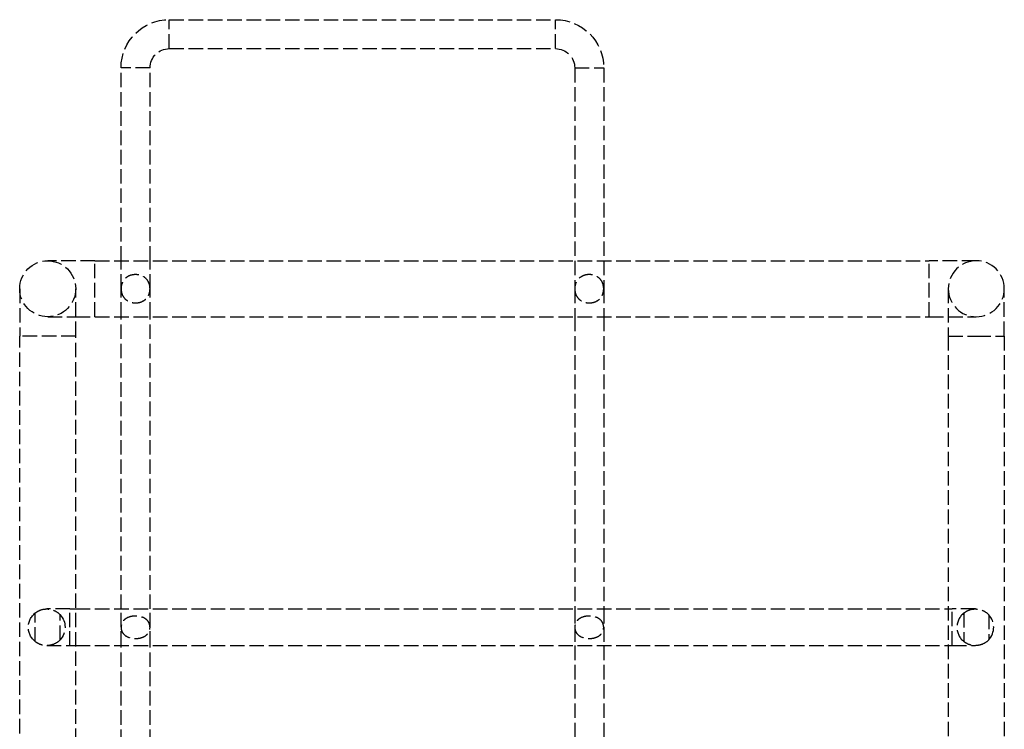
# Model space of a CAD drawing. Header units: millimetres. Extents: x -108 to 0, y 0 to 534.
# Tile 12 of 12: x -107 to -5, y 460 to 534. Entities that reach past the tile are written whole.
import ezdxf

# ---------------------------------------------------------------- set-up
doc = ezdxf.new("R2010")
doc.units = ezdxf.units.MM
doc.header["$LTSCALE"] = 10
doc.linetypes.add('ALLCAD_Strich', pattern=[0.2, 0.15, -0.05])
doc.layers.add('BESCH_KONT_sich_schn_ansi_2d', color=40, linetype='Continuous')

msp = doc.modelspace()

# ---------------------------------------------------------------- linework, layer by layer
at = {"layer": 'BESCH_KONT_sich_schn_ansi_2d', "linetype": 'ALLCAD_Strich', "extrusion": (0, 1, -2.22045e-16)}
for p, q in [((-91.6, 533.8), (-51.6, 533.8)), ((-91.6, 530.8), (-91.6, 533.8)), ((-51.6, 530.8), (-51.6, 533.8)), ((-91.6, 530.8), (-51.6, 530.8)), ((-93.6, 528.8), (-96.6, 528.8)), ((-96.6, 508.8), (-96.6, 528.8)), ((-93.6, 508.8), (-93.6, 528.8)), ((-49.6, 528.8), (-46.6, 528.8)), ((-49.6, 528.8), (-49.6, 508.8)), ((-46.6, 528.8), (-46.6, 508.8)), ((-99.3, 508.8), (-104.2, 508.8)), ((-99.3, 503), (-99.3, 508.8)), ((-99.3, 508.8), (-12.9, 508.8)), ((-96.6, 505.9), (-96.6, 508.8)), ((-93.6, 505.9), (-93.6, 508.8)), ((-49.6, 508.8), (-49.6, 505.9)), ((-46.6, 508.8), (-46.6, 505.9)), ((-12.9, 503), (-12.9, 508.8)), ((-8, 508.8), (-12.9, 508.8)), ((-107.1, 505.9), (-107.1, 501)), ((-101.3, 501), (-101.3, 505.9)), ((-96.6, 503), (-96.6, 505.9)), ((-93.6, 503), (-93.6, 505.9)), ((-49.6, 505.9), (-49.6, 503)), ((-46.6, 505.9), (-46.6, 503)), ((-10.9, 505.9), (-10.9, 501)), ((-5.1, 501), (-5.1, 505.9)), ((-104.2, 503), (-101.3, 503)), ((-101.3, 503), (-99.3, 503)), ((-99.3, 503), (-12.9, 503)), ((-96.6, 472.7), (-96.6, 503)), ((-93.6, 472.7), (-93.6, 503)), ((-49.6, 503), (-49.6, 472.7)), ((-46.6, 503), (-46.6, 472.7)), ((-12.9, 503), (-10.9, 503)), ((-10.9, 503), (-8, 503)), ((-101.3, 501), (-107.1, 501)), ((-107.1, 439.8), (-107.1, 501)), ((-101.3, 440.8), (-101.3, 501)), ((-10.9, 501), (-8, 501)), ((-10.9, 501), (-10.9, 440.8)), ((-8, 501), (-5.1, 501)), ((-5.1, 501), (-5.1, 439.8)), ((-105.48, 469.31), (-105.48, 472.29)), ((-101.9, 472.7), (-104.3, 472.7)), ((-101.9, 470.8), (-101.9, 472.7)), ((-101.9, 472.7), (-101.3, 472.7)), ((-101.3, 472.7), (-10.9, 472.7)), ((-96.6, 470.8), (-96.6, 472.7)), ((-93.6, 470.8), (-93.6, 472.7)), ((-49.6, 472.7), (-49.6, 470.8)), ((-46.6, 472.7), (-46.6, 470.8)), ((-10.9, 472.7), (-10.5, 472.7)), ((-10.5, 468.9), (-10.5, 472.7)), ((-8.1, 472.7), (-10.5, 472.7)), ((-9.28, 472.29), (-9.28, 469.31)), ((-102.92, 469.5), (-102.92, 472.1)), ((-6.72, 472.1), (-6.72, 469.5)), ((-101.9, 468.9), (-101.9, 470.8)), ((-96.6, 468.9), (-96.6, 470.8)), ((-93.6, 468.9), (-93.6, 470.8)), ((-49.6, 470.8), (-49.6, 468.9)), ((-46.6, 470.8), (-46.6, 468.9)), ((-104.3, 468.9), (-101.9, 468.9)), ((-101.9, 468.9), (-101.3, 468.9)), ((-101.3, 468.9), (-10.9, 468.9)), ((-96.6, 458.7), (-96.6, 468.9)), ((-93.6, 458.7), (-93.6, 468.9)), ((-49.6, 468.9), (-49.6, 458.7)), ((-46.6, 468.9), (-46.6, 458.7)), ((-10.9, 468.9), (-10.5, 468.9)), ((-10.5, 468.9), (-8.1, 468.9))]:
    msp.add_line(p, q, dxfattribs=at)
at = {"layer": 'BESCH_KONT_sich_schn_ansi_2d', "linetype": 'ALLCAD_Strich', "extrusion": (0, -2.22045e-16, -1)}
for centre, radius, start, end in [((91.6, 528.8), 5, 0, 90), ((51.6, 528.8), 5, 90, 180), ((91.6, 528.8), 2, 0, 90), ((51.6, 528.8), 2, 90, 180), ((104.2, 505.9), 2.9, 0, 90), ((104.2, 505.9), 2.9, 90, 180), ((104.2, 505.9), 2.9, 180, 0), ((104.3, 470.8), 1.9, 308.5673, 51.4327), ((104.3, 470.8), 1.9, 136.7772, 223.2228)]:
    msp.add_arc(centre, radius, start, end, dxfattribs=at)
at = {"layer": 'BESCH_KONT_sich_schn_ansi_2d', "linetype": 'ALLCAD_Strich'}
for centre, radius, start, end in [((-8, 505.9), 2.9, 90, 180), ((-8, 505.9), 2.9, 0, 90), ((-8, 505.9), 2.9, 180, 0), ((-8.1, 470.8), 1.9, 128.5673, 231.4327), ((-8.1, 470.8), 1.9, 316.7772, 43.2228)]:
    msp.add_arc(centre, radius, start, end, dxfattribs=at)
for points, knots in [([(-93.6, 505.9), (-93.6, 505.9), (-93.6, 505.9), (-93.6, 506.07), (-93.63, 506.26), (-93.75, 506.6), (-93.84, 506.76), (-94.05, 507), (-94.19, 507.11), (-94.43, 507.24), (-94.56, 507.29), (-94.83, 507.35), (-94.97, 507.37), (-95.23, 507.37), (-95.37, 507.35), (-95.64, 507.29), (-95.77, 507.24), (-96.01, 507.11), (-96.15, 507), (-96.36, 506.76), (-96.45, 506.6), (-96.57, 506.26), (-96.6, 506.07), (-96.6, 505.9)], [-0.9103844, -0.9103844, -0.9103844, -0.9103844, -0.9102357, -0.9102357, -0.8583033, -0.8583033, -0.806371, -0.806371, -0.7601175, -0.7601175, -0.7213626, -0.7213626, -0.6826077, -0.6826077, -0.6438528, -0.6438528, -0.6050979, -0.6050979, -0.5588444, -0.5588444, -0.5069121, -0.5069121, -0.4551073, -0.4551073, -0.4551073, -0.4551073]), ([(-46.6, 505.9), (-46.6, 505.9), (-46.6, 505.9), (-46.6, 506.03), (-46.62, 506.16), (-46.68, 506.43), (-46.73, 506.55), (-46.87, 506.79), (-46.98, 506.93), (-47.22, 507.13), (-47.38, 507.22), (-47.73, 507.34), (-47.92, 507.37), (-48.28, 507.37), (-48.47, 507.34), (-48.82, 507.22), (-48.98, 507.13), (-49.22, 506.93), (-49.33, 506.79), (-49.47, 506.55), (-49.52, 506.43), (-49.58, 506.16), (-49.6, 506.03), (-49.6, 505.9), (-49.6, 505.9), (-49.6, 505.9)], [-0.6829239, -0.6829239, -0.6829239, -0.6829239, -0.6828628, -0.6828628, -0.6449936, -0.6449936, -0.6071244, -0.6071244, -0.561093, -0.561093, -0.5081675, -0.5081675, -0.4552419, -0.4552419, -0.4023163, -0.4023163, -0.3493907, -0.3493907, -0.3033593, -0.3033593, -0.2654901, -0.2654901, -0.2276209, -0.2276209, -0.2276085, -0.2276085, -0.2276085, -0.2276085]), ([(-96.6, 505.9), (-96.6, 505.9), (-96.6, 505.9), (-96.6, 505.77), (-96.58, 505.64), (-96.52, 505.37), (-96.47, 505.25), (-96.33, 505.01), (-96.22, 504.87), (-95.98, 504.67), (-95.82, 504.58), (-95.47, 504.46), (-95.28, 504.43), (-95.1, 504.43), (-94.92, 504.43), (-94.73, 504.46), (-94.38, 504.58), (-94.22, 504.67), (-93.98, 504.87), (-93.87, 505.01), (-93.73, 505.25), (-93.68, 505.37), (-93.62, 505.64), (-93.6, 505.77), (-93.6, 505.9)], [0.6830114, 0.6830114, 0.6830114, 0.6830114, 0.6831388, 0.6831388, 0.721008, 0.721008, 0.7588772, 0.7588772, 0.8049086, 0.8049086, 0.8578341, 0.8578341, 0.9107597, 0.9107597, 0.9107597, 0.9636853, 0.9636853, 1.0166109, 1.0166109, 1.0626423, 1.0626423, 1.1005115, 1.1005115, 1.1382321, 1.1382321, 1.1382321, 1.1382321]), ([(-49.6, 505.9), (-49.6, 505.77), (-49.58, 505.64), (-49.52, 505.37), (-49.47, 505.25), (-49.33, 505.01), (-49.22, 504.87), (-48.98, 504.67), (-48.82, 504.58), (-48.47, 504.46), (-48.28, 504.43), (-48.1, 504.43), (-47.92, 504.43), (-47.73, 504.46), (-47.38, 504.58), (-47.22, 504.67), (-46.98, 504.87), (-46.87, 505.01), (-46.73, 505.25), (-46.68, 505.37), (-46.62, 505.64), (-46.6, 505.77), (-46.6, 505.9)], [0.6829239, 0.6829239, 0.6829239, 0.6829239, 0.7207807, 0.7207807, 0.7586499, 0.7586499, 0.8046813, 0.8046813, 0.8576068, 0.8576068, 0.9105324, 0.9105324, 0.9105324, 0.963458, 0.963458, 1.0163836, 1.0163836, 1.062415, 1.062415, 1.1002842, 1.1002842, 1.1380922, 1.1380922, 1.1380922, 1.1380922]), ([(-105.48, 472.29), (-105.35, 472.39), (-105.2, 472.48), (-104.81, 472.65), (-104.55, 472.7), (-104.06, 472.7), (-103.8, 472.65), (-103.33, 472.45), (-103.12, 472.31), (-102.94, 472.13), (-102.93, 472.12), (-102.92, 472.1)], [-0.4533539, -0.4533539, -0.4533539, -0.4533539, -0.4015165, -0.4015165, -0.3266435, -0.3266435, -0.2533052, -0.2533052, -0.1799669, -0.1799669, -0.1733316, -0.1733316, -0.1733316, -0.1733316]), ([(-9.28, 472.29), (-9.15, 472.39), (-9, 472.48), (-8.61, 472.65), (-8.35, 472.7), (-7.86, 472.7), (-7.6, 472.65), (-7.13, 472.45), (-6.92, 472.31), (-6.74, 472.13), (-6.73, 472.12), (-6.72, 472.1)], [0.1733316, 0.1733316, 0.1733316, 0.1733316, 0.225169, 0.225169, 0.3000421, 0.3000421, 0.3733804, 0.3733804, 0.4467187, 0.4467187, 0.4533539, 0.4533539, 0.4533539, 0.4533539]), ([(-93.6, 470.8), (-93.6, 470.9), (-93.62, 471), (-93.68, 471.21), (-93.72, 471.3), (-93.84, 471.48), (-93.92, 471.57), (-94.12, 471.72), (-94.23, 471.78), (-94.58, 471.92), (-94.85, 471.97), (-95.35, 471.97), (-95.62, 471.92), (-95.97, 471.78), (-96.08, 471.72), (-96.28, 471.57), (-96.36, 471.48), (-96.48, 471.3), (-96.52, 471.21), (-96.58, 471), (-96.6, 470.9), (-96.6, 470.8), (-96.6, 470.8), (-96.6, 470.8)], [-0.6329827, -0.6329827, -0.6329827, -0.6329827, -0.6034998, -0.6034998, -0.57393, -0.57393, -0.5359591, -0.5359591, -0.4979882, -0.4979882, -0.4220464, -0.4220464, -0.3461046, -0.3461046, -0.3081337, -0.3081337, -0.2701628, -0.2701628, -0.240593, -0.240593, -0.2110232, -0.2110232, -0.2109282, -0.2109282, -0.2109282, -0.2109282]), ([(-46.6, 470.8), (-46.6, 470.9), (-46.62, 471), (-46.68, 471.21), (-46.72, 471.3), (-46.84, 471.48), (-46.92, 471.57), (-47.12, 471.72), (-47.23, 471.78), (-47.58, 471.92), (-47.85, 471.97), (-48.35, 471.97), (-48.62, 471.92), (-48.97, 471.78), (-49.08, 471.72), (-49.28, 471.57), (-49.36, 471.48), (-49.48, 471.3), (-49.52, 471.21), (-49.58, 471), (-49.6, 470.9), (-49.6, 470.8), (-49.6, 470.8), (-49.6, 470.8)], [-0.6329885, -0.6329885, -0.6329885, -0.6329885, -0.6034998, -0.6034998, -0.57393, -0.57393, -0.5359591, -0.5359591, -0.4979882, -0.4979882, -0.4220464, -0.4220464, -0.3461046, -0.3461046, -0.3081337, -0.3081337, -0.2701628, -0.2701628, -0.240593, -0.240593, -0.2110232, -0.2110232, -0.2109436, -0.2109436, -0.2109436, -0.2109436]), ([(-96.6, 470.8), (-96.6, 470.66), (-96.57, 470.52), (-96.46, 470.25), (-96.37, 470.13), (-96.18, 469.95), (-96.05, 469.86), (-95.68, 469.69), (-95.37, 469.63), (-94.83, 469.63), (-94.52, 469.69), (-94.15, 469.86), (-94.02, 469.95), (-93.83, 470.13), (-93.74, 470.25), (-93.63, 470.52), (-93.6, 470.66), (-93.6, 470.8), (-93.6, 470.8), (-93.6, 470.8)], [0.000095, 0.000095, 0.000095, 0.000095, 0.041487, 0.041487, 0.0829741, 0.0829741, 0.1258221, 0.1258221, 0.2065401, 0.2065401, 0.2872582, 0.2872582, 0.3301062, 0.3301062, 0.3715932, 0.3715932, 0.4130803, 0.4130803, 0.4131672, 0.4131672, 0.4131672, 0.4131672]), ([(-49.6, 470.8), (-49.6, 470.66), (-49.57, 470.52), (-49.46, 470.25), (-49.37, 470.13), (-49.18, 469.95), (-49.05, 469.86), (-48.68, 469.69), (-48.37, 469.63), (-47.83, 469.63), (-47.52, 469.69), (-47.15, 469.86), (-47.02, 469.95), (-46.83, 470.13), (-46.74, 470.25), (-46.63, 470.52), (-46.6, 470.66), (-46.6, 470.8), (-46.6, 470.8), (-46.6, 470.8), (-46.6, 470.8)], [0.4131599, 0.4131599, 0.4131599, 0.4131599, 0.4545673, 0.4545673, 0.4960543, 0.4960543, 0.5389023, 0.5389023, 0.6196204, 0.6196204, 0.7003385, 0.7003385, 0.7431865, 0.7431865, 0.7846735, 0.7846735, 0.8261606, 0.8261606, 0.8261606, 0.8262416, 0.8262416, 0.8262416, 0.8262416]), ([(-102.92, 469.5), (-102.93, 469.48), (-102.94, 469.47), (-103.12, 469.29), (-103.33, 469.15), (-103.8, 468.95), (-104.06, 468.9), (-104.55, 468.9), (-104.81, 468.95), (-105.2, 469.12), (-105.35, 469.21), (-105.48, 469.31)], [0.7380408, 0.7380408, 0.7380408, 0.7380408, 0.7446761, 0.7446761, 0.8180144, 0.8180144, 0.8913527, 0.8913527, 0.9662257, 0.9662257, 1.0180632, 1.0180632, 1.0180632, 1.0180632]), ([(-6.72, 469.5), (-6.73, 469.48), (-6.74, 469.47), (-6.92, 469.29), (-7.13, 469.15), (-7.6, 468.95), (-7.86, 468.9), (-8.35, 468.9), (-8.61, 468.95), (-9, 469.12), (-9.15, 469.21), (-9.28, 469.31)], [-1.0180632, -1.0180632, -1.0180632, -1.0180632, -1.0114279, -1.0114279, -0.9380896, -0.9380896, -0.8647513, -0.8647513, -0.7898783, -0.7898783, -0.7380408, -0.7380408, -0.7380408, -0.7380408])]:
    msp.add_open_spline(points, degree=3, knots=knots, dxfattribs=at)

doc.saveas('drawing.dxf')
